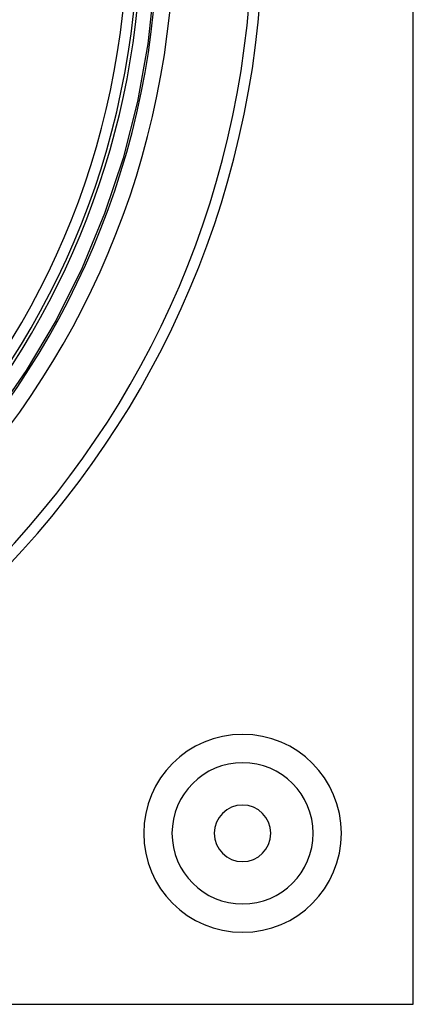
# Model space of a CAD drawing. Header units: millimetres. Extents: x -200 to 200, y -200 to 200.
# Tile 7 of 11: x 127 to 200, y -200 to -17. Entities that reach past the tile are written whole.
import ezdxf

# ---------------------------------------------------------------- set-up
doc = ezdxf.new("R2010")
doc.units = ezdxf.units.MM
doc.layers.add('HIDDEN', color=7, linetype='Continuous')
doc.layers.add('THICK', color=7, linetype='Continuous')

msp = doc.modelspace()

# ---------------------------------------------------------------- linework, layer by layer
at = {"layer": 'HIDDEN'}
for p, q in [((151.8, -10.86), (150.64, -21.66)), ((150.64, -21.66), (148.71, -32.35)), ((148.71, -32.35), (146.02, -42.88)), ((146.02, -42.88), (142.59, -53.18)), ((142.59, -53.18), (138.44, -63.22)), ((138.44, -63.22), (133.57, -72.94)), ((133.57, -72.94), (128.03, -82.28)), ((128.03, -82.28), (121.83, -91.2)), ((200, -200), (200, -200))]:
    msp.add_line(p, q, dxfattribs=at)
for centre, radius, start, end in [((0, 0), 155.5, 180, 0), ((0, 0), 152.5, 270, 0), ((168.25, -168.25), 18.38, 90, 270), ((168.25, -168.25), 18.38, 270, 90), ((168.25, -168.25), 13.12, 90, 270), ((168.25, -168.25), 13.12, 270, 90)]:
    msp.add_arc(centre, radius, start, end, dxfattribs=at)
at = {"layer": 'THICK'}
for p, q in [((200, -200), (200, 200)), ((-200, -200), (200, -200))]:
    msp.add_line(p, q, dxfattribs=at)
for centre, radius, start, end in [((0, 0), 172.05, 270, 0), ((0, 0), 170.05, 270.3369, 359.663), ((0, 0), 148.82, 270.385, 359.615), ((0, 0), 146.82, 270.3903, 359.6098), ((0, 0), 149.45, 317.9245, 359.6166), ((168.25, -168.25), 18.38, 90, 270), ((168.25, -168.25), 18.38, 270, 90), ((168.25, -168.25), 13.12, 90, 270), ((168.25, -168.25), 13.12, 270, 90), ((168.25, -168.25), 5.25, 0, 180), ((168.25, -168.25), 5.25, 180, 0)]:
    msp.add_arc(centre, radius, start, end, dxfattribs=at)

doc.saveas('drawing.dxf')
